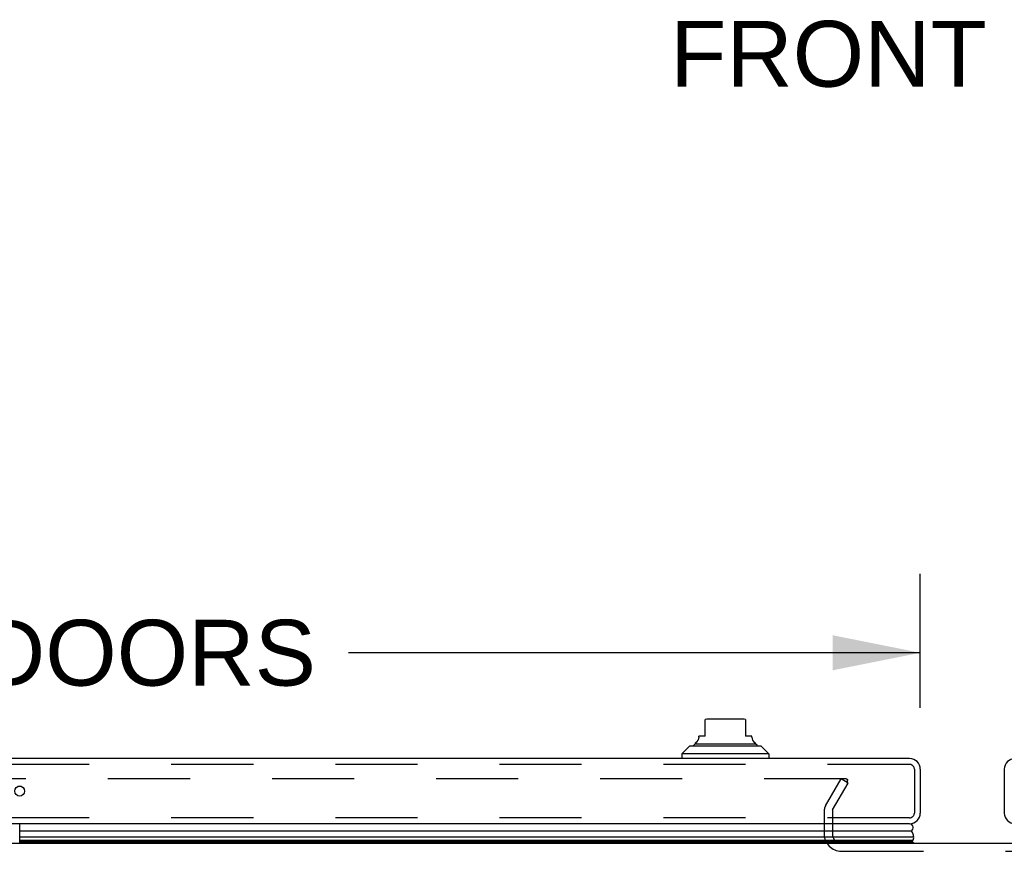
# Model space of a CAD drawing. Header units: inches. Extents: x 0 to 189, y 0 to 122.
# Tile 35 of 226: x 50 to 62, y 24 to 34. Entities that reach past the tile are written whole.
import ezdxf

# ---------------------------------------------------------------- set-up
doc = ezdxf.new("R2010")
doc.units = ezdxf.units.IN
doc.header["$LTSCALE"] = 10.388889
doc.header["$MEASUREMENT"] = 0
doc.linetypes.add('HIDDEN', pattern=[0.2, 0.1, -0.1])
doc.layers.get('0').update_dxf_attribs({"linetype": 'CONTINUOUS'})
for name, color, linetype in [('DEFAULT_2', 8, 'HIDDEN'), ('DIMENSIONS', 7, 'CONTINUOUS'), ('LEFTHAND_DOOR_ASSEMBLY', 7, 'CONTINUOUS'), ('RIGHTHAND_DOOR_ASSEMBLY', 7, 'CONTINUOUS')]:
    doc.layers.add(name, color=color, linetype=linetype)
doc.styles.get("Standard").update_dxf_attribs({"font": 'arial.ttf'})
doc.dimstyles.new('DIMSTYLE_1', dxfattribs={"dimtxt": 0.833333, "dimasz": 1.111111, "dimexe": 0.09, "dimexo": 0.07, "dimgap": 0.0375, "dimtad": 0, "dimtih": 1, "dimtoh": 1, "dimzin": 4, "dimdsep": 46, "dimtxsty": 'Standard', "dimblk": '_FILLED', "dimblk1": '_FILLED', "dimblk2": '_FILLED', "dimcen": 0.09, "dimadec": 3, "dimazin": 1, "dimtfac": 1, "dimtdec": 3, "dimtofl": 0, "dimtmove": 0, "dimatfit": 3, "dimldrblk": '_FILLED', "dimfxl": 0, "dimtolj": 1, "dimtzin": 4, "dimarcsym": 0})

# ---------------------------------------------------------------- blocks, each defined once
blk = doc.blocks.new('_FILLED')
at = {"color": 0, "linetype": 'ByBlock'}
blk.add_solid([(0, 0), (-1, 0.2), (-1, -0.2)], dxfattribs=at)
blk = doc.blocks.new('*D9')
at = {"layer": 'DIMENSIONS', "color": 2, "linetype": 'Continuous'}
for p, q in [((38.61, 25.594), (38.61, 27.291)), ((61.422, 25.594), (61.422, 27.291)), ((38.61, 26.291), (45.851, 26.291)), ((61.422, 26.291), (54.181, 26.291))]:
    blk.add_line(p, q, dxfattribs=at)
at = {"layer": 'DIMENSIONS', "color": 2, "linetype": 'Continuous', "xscale": 1.1111111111, "yscale": 1.1111111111, "zscale": 1.1111111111, "rotation": 180}
blk.add_blockref('_FILLED', (38.61, 26.291), dxfattribs=at)
at = {"layer": 'DIMENSIONS', "color": 2, "linetype": 'Continuous', "xscale": 1.1111111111, "yscale": 1.1111111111, "zscale": 1.1111111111}
blk.add_blockref('_FILLED', (61.422, 26.291), dxfattribs=at)
at = {"layer": 'DIMENSIONS', "color": 2, "linetype": 'Continuous', "insert": (50.016, 26.708), "char_height": 0.83333, "width": 7.4969, "attachment_point": 2, "line_spacing_factor": 0.9}
blk.add_mtext('22.81 DOORS', dxfattribs=at)

msp = doc.modelspace()

# ---------------------------------------------------------------- linework, layer by layer
at = {"color": 7, "linetype": 'Continuous'}
msp.add_line((39.704, 23.882), (84.204, 23.882), dxfattribs=at)
at = {"layer": 'DEFAULT_2', "color": 8, "linetype": 'HIDDEN'}
for p, q in [((60.485, 24.694), (39.522, 24.694)), ((60.222, 24.354), (60.419, 24.694)), ((60.509, 24.642), (60.419, 24.694)), ((60.312, 24.302), (60.509, 24.642)), ((60.5, 24.629), (60.5, 24.681)), ((60.204, 24.286), (60.204, 23.997)), ((60.308, 24.287), (60.308, 23.997)), ((60.423, 23.778), (63.485, 23.778))]:
    msp.add_line(p, q, dxfattribs=at)
for points in [[(60.485, 24.694), (60.487, 24.694), (60.488, 24.694), (60.49, 24.693), (60.492, 24.693), (60.493, 24.692), (60.494, 24.691), (60.496, 24.69), (60.497, 24.689), (60.498, 24.688), (60.499, 24.687), (60.499, 24.685), (60.5, 24.684), (60.5, 24.682), (60.5, 24.681)], [(60.5, 24.681), (60.5, 24.681), (60.5, 24.679), (60.5, 24.678), (60.499, 24.677), (60.498, 24.675)]]:
    msp.add_lwpolyline(points, dxfattribs=at)
for centre, radius, start, end in [((60.341, 24.286), 0.137, 150, 180), ((60.341, 24.286), 0.033, 150, 180), ((60.423, 23.997), 0.219, 180, 270), ((60.423, 23.997), 0.115, 180, 270)]:
    msp.add_arc(centre, radius, start, end, dxfattribs=at)
at = {"layer": 'LEFTHAND_DOOR_ASSEMBLY', "color": 7, "linetype": 'Continuous'}
for p, q in [((58.698, 25.235), (58.698, 25.445)), ((59.171, 25.452), (58.737, 25.452)), ((59.21, 25.445), (59.21, 25.235)), ((58.619, 25.222), (58.619, 25.235)), ((58.698, 25.235), (58.619, 25.235)), ((59.289, 25.235), (59.21, 25.235)), ((59.289, 25.222), (59.289, 25.235)), ((58.501, 25.109), (58.403, 25.011)), ((59.407, 25.109), (58.501, 25.109)), ((58.57, 25.137), (59.338, 25.137)), ((59.407, 25.109), (59.505, 25.011)), ((58.403, 25.011), (58.403, 24.952)), ((59.505, 25.011), (58.403, 25.011)), ((59.505, 25.011), (59.505, 24.952)), ((50.04, 24.597), (49.992, 24.597)), ((50.018, 23.881), (50.018, 24.127)), ((61.309, 24.034), (50.018, 24.034)), ((50.018, 23.959), (61.338, 23.959)), ((61.329, 23.916), (50.018, 23.916)), ((61.322, 23.902), (50.018, 23.902)), ((61.32, 23.893), (50.018, 23.893)), ((61.34, 23.881), (61.32, 23.893))]:
    msp.add_line(p, q, dxfattribs=at)
at = {"layer": 'LEFTHAND_DOOR_ASSEMBLY', "color": 3, "linetype": 'Continuous'}
for p, q in [((61.287, 24.952), (38.745, 24.952)), ((61.422, 24.817), (61.422, 24.262)), ((61.287, 24.127), (38.745, 24.127))]:
    msp.add_line(p, q, dxfattribs=at)
at = {"layer": 'LEFTHAND_DOOR_ASSEMBLY', "color": 8, "linetype": 'HIDDEN'}
for p, q in [((61.287, 24.877), (38.745, 24.877)), ((61.347, 24.817), (61.347, 24.262)), ((61.287, 24.202), (38.745, 24.202))]:
    msp.add_line(p, q, dxfattribs=at)
at = {"layer": 'LEFTHAND_DOOR_ASSEMBLY', "color": 7, "linetype": 'Continuous'}
for points in [[(61.338, 23.959), (61.337, 23.966), (61.337, 23.972), (61.336, 23.979), (61.334, 23.985), (61.333, 23.992), (61.33, 23.998), (61.328, 24.004), (61.325, 24.01), (61.321, 24.017), (61.318, 24.023), (61.314, 24.029), (61.309, 24.034)], [(61.322, 23.902), (61.324, 23.906), (61.326, 23.909), (61.327, 23.912), (61.329, 23.916)]]:
    msp.add_lwpolyline(points, dxfattribs=at)
at = {"layer": 'LEFTHAND_DOOR_ASSEMBLY', "color": 3, "linetype": 'Continuous'}
msp.add_circle((50.016, 24.539), 0.0625, dxfattribs=at)
at = {"layer": 'LEFTHAND_DOOR_ASSEMBLY', "color": 7, "linetype": 'Continuous'}
for centre, radius, start, end in [((58.737, 25.333), 0.118, 90, 109.4785), ((59.171, 25.333), 0.118, 70.5253, 90), ((58.541, 25.222), 0.0787, 300, 360), ((59.367, 25.222), 0.0787, 180, 240), ((58.59, 25.087), 0.0492, 90, 153.8851), ((58.59, 25.137), 0.0197, 120, 180.1146), ((59.318, 25.087), 0.0492, 26.1149, 90), ((59.318, 25.137), 0.0197, 359.8854, 60), ((61.282, 24.077), 0.05, 302.6718, 84.7383), ((61.282, 23.948), 0.0569, 325.4331, 11.2885), ((61.292, 23.906), 0.03, 336.2022, 353.588)]:
    msp.add_arc(centre, radius, start, end, dxfattribs=at)
at = {"layer": 'LEFTHAND_DOOR_ASSEMBLY', "color": 3, "linetype": 'Continuous'}
for centre, start, end in [((61.287, 24.817), 0, 90), ((61.287, 24.262), 270, 360)]:
    msp.add_arc(centre, 0.135, start, end, dxfattribs=at)
at = {"layer": 'LEFTHAND_DOOR_ASSEMBLY', "color": 8, "linetype": 'HIDDEN'}
for centre, start, end in [((61.287, 24.817), 0, 90), ((61.287, 24.262), 270, 360)]:
    msp.add_arc(centre, 0.06, start, end, dxfattribs=at)
at = {"layer": 'LEFTHAND_DOOR_ASSEMBLY', "color": 7, "linetype": 'Continuous'}
for start_param, end_param in [(-3.140119, -2.674506), (2.795492, 2.881148)]:
    msp.add_ellipse((61.073, 23.959), major_axis=(-0.265, 0), ratio=0.632157, start_param=start_param, end_param=end_param, dxfattribs=at)
at = {"layer": 'RIGHTHAND_DOOR_ASSEMBLY', "color": 3, "linetype": 'Continuous'}
msp.add_line((62.486, 24.817), (62.486, 24.262), dxfattribs=at)
for centre, start, end in [((62.621, 24.817), 90, 180), ((62.621, 24.262), 180, 270)]:
    msp.add_arc(centre, 0.135, start, end, dxfattribs=at)

# ---------------------------------------------------------------- texts
at = {"layer": 'DIMENSIONS', "color": 2, "linetype": 'Continuous', "insert": (61.908, 34.29), "char_height": 0.8333, "width": 7.29244, "attachment_point": 2, "line_spacing_factor": 0.9}
msp.add_mtext('FRONT VIEW', dxfattribs=at)

# ---------------------------------------------------------------- dimensions: what is measured, and where the dimension line sits
at = {"layer": 'DIMENSIONS', "color": 2, "linetype": 'Continuous'}
dim = msp.add_linear_dim(base=(38.61, 26.291), p1=(61.422, 27.361), p2=(38.61, 27.361), angle=180, text='<> DOORS', dimstyle='DIMSTYLE_1', dxfattribs=at)
dim.commit()
dim.dimension.update_dxf_attribs({"geometry": '*D9', "text_midpoint": (50.016, 26.291), "dimtype": 160})

doc.saveas('drawing.dxf')
